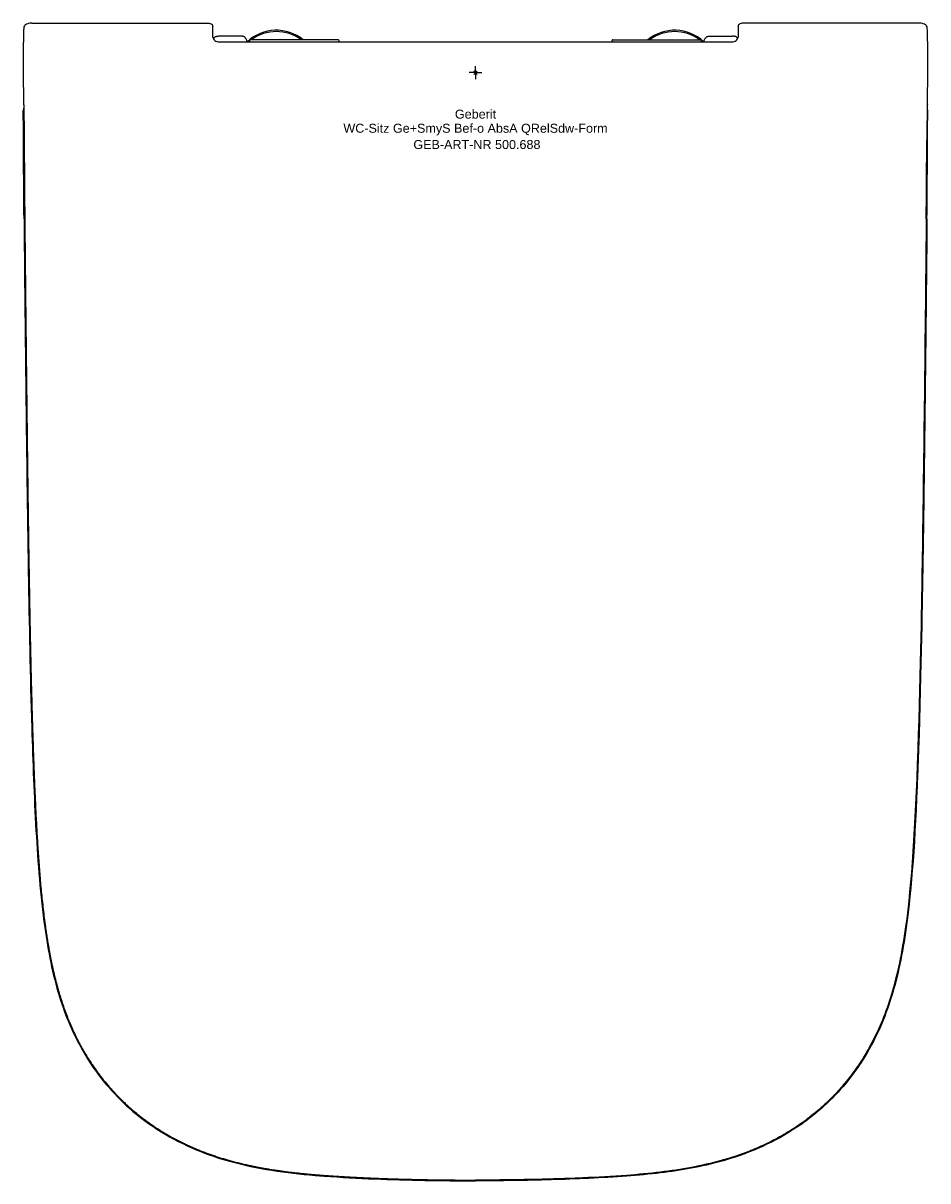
# Model space of a CAD drawing. Header units: millimetres. Extents: x -176 to 176, y -432 to 19.
import ezdxf
from ezdxf.enums import TextEntityAlignment as Align

# ---------------------------------------------------------------- set-up
doc = ezdxf.new("R2010")
doc.units = ezdxf.units.MM
doc.layers.get('0').update_dxf_attribs({"linetype": 'CONTINUOUS'})
for name, color, linetype, lineweight in [('Arbeitspunkt(DIN)', 7, 'CONTINUOUS', 25), ('GEB-ART-NR', 1, 'CONTINUOUS', 18), ('GEB-BEZUG', 2, 'CONTINUOUS', 25), ('GEB-TEXT', 5, 'CONTINUOUS', 18)]:
    doc.layers.add(name, color=color, linetype=linetype, lineweight=lineweight)
doc.layers.add('GEB-KONTUR-A', color=5, linetype='CONTINUOUS')
doc.styles.get("Standard").update_dxf_attribs({"font": 'arial.ttf'})

# ---------------------------------------------------------------- blocks, each defined once
blk = doc.blocks.new('Einfügepunkt')
at = {"layer": 'GEB-BEZUG'}
for p, q in [((-0.71, -0.71), (0.71, 0.71)), ((-0.71, 0.71), (0.71, -0.71))]:
    blk.add_line(p, q, dxfattribs=at)

msp = doc.modelspace()

# ---------------------------------------------------------------- linework, layer by layer
at = {"layer": 'Arbeitspunkt(DIN)', "ltscale": 25}
for q in [(-2.5, 0), (0, 2.5), (0, -2.5), (2.5, 0)]:
    msp.add_line((0, 0), q, dxfattribs=at)
at = {"layer": 'GEB-KONTUR-A', "ltscale": 25}
for p, q in [((-172.59, 19.27), (-104.36, 19.27)), ((172.59, 19.27), (104.36, 19.27)), ((-91, 14.22), (-100.01, 14.22)), ((91, 14.22), (100.01, 14.22)), ((-99.65, 12), (0, 12)), ((-89.01, 12.39), (-88.97, 12.02)), ((-88, 12), (-88, 12.25)), ((-53.5, 12.75), (-87.5, 12.75)), ((-53, 12.25), (-53, 12)), ((0, 12), (99.65, 12)), ((53, 12.25), (53, 12)), ((53.5, 12.75), (87.5, 12.75)), ((88, 12), (88, 12.25)), ((88.97, 12.02), (89.01, 12.39)), ((-175.13, -12.9), (-175.13, -12.9)), ((175.13, -12.9), (175.13, -12.9))]:
    msp.add_line(p, q, dxfattribs=at)
for centre, radius, start, end in [((-77.5, 0), 16.5, 50.5994, 133.3418), ((-77.5, 0), 16, 52.8327, 127.1673), ((77.5, 0), 16.5, 46.6582, 129.4006), ((77.5, 0), 16, 52.8327, 127.1673), ((-77.5, 0), 16, 131.0145, 131.4096), ((-87.5, 12.25), 0.5, 90, 180.0001), ((-53.5, 12.25), 0.5, 359.9999, 90), ((53.5, 12.25), 0.5, 90, 180.0001), ((87.5, 12.25), 0.5, 359.9999, 90), ((77.5, 0), 16, 48.5904, 48.9855)]:
    msp.add_arc(centre, radius, start, end, dxfattribs=at)
for centre, major_axis, ratio, start_param, end_param in [((-102.38, 0), (0, -19.12), 0.017455, 2.378597, 2.822905), ((102.38, 0), (0, -19.12), 0.017455, 3.46028, 3.904588), ((-175.5, -0.04), (0.1, -19.01), 0.026836, 5.369583, 5.410315), ((175.5, -0.04), (0.1, 19.01), 0.026836, 4.014463, 4.055195)]:
    msp.add_ellipse(centre, major_axis=major_axis, ratio=ratio, start_param=start_param, end_param=end_param, dxfattribs=at)
for points, knots in [([(-175.07, 18.67), (-175.26, 18.55), (-175.43, 18.4), (-175.68, 18.02), (-175.76, 17.79), (-175.78, 17.52)], [0.000001, 0.000001, 0.000001, 0.000001, 0.2091399, 0.2091399, 0.418281, 0.418281, 0.418281, 0.418281]), ([(-172.59, 19.27), (-172.74, 19.27), (-172.87, 19.27), (-173.15, 19.25), (-173.28, 19.23), (-173.77, 19.17), (-174.05, 19.09), (-174.56, 18.94), (-174.84, 18.81), (-175.07, 18.67)], [0, 0, 0, 0, 0.0424875, 0.0424875, 0.0886498, 0.0886498, 0.2290236, 0.2290236, 0.4652586, 0.4652586, 0.4652586, 0.4652586]), ([(-104.36, 19.27), (-104.31, 19.27), (-104.25, 19.27), (-104.15, 19.27), (-104.1, 19.26), (-103.94, 19.25), (-103.84, 19.24), (-103.51, 19.19), (-103.33, 19.13), (-103, 19.02), (-102.82, 18.93), (-102.67, 18.83)], [-0.3681815, -0.3681815, -0.3681815, -0.3681815, -0.3504319, -0.3504319, -0.3319618, -0.3319618, -0.2909682, -0.2909682, -0.1841695, -0.1841695, -0.000001, -0.000001, -0.000001, -0.000001]), ([(-102.67, 18.83), (-102.56, 18.75), (-102.46, 18.66), (-102.33, 18.43), (-102.28, 18.3), (-102.27, 18.16)], [0.000001, 0.000001, 0.000001, 0.000001, 0.1391501, 0.1391501, 0.2783002, 0.2783002, 0.2783002, 0.2783002]), ([(102.27, 18.16), (102.28, 18.3), (102.33, 18.43), (102.46, 18.66), (102.56, 18.75), (102.67, 18.83)], [-0.2783002, -0.2783002, -0.2783002, -0.2783002, -0.1391501, -0.1391501, -0.000001, -0.000001, -0.000001, -0.000001]), ([(104.36, 19.27), (104.31, 19.27), (104.25, 19.27), (104.15, 19.27), (104.1, 19.26), (103.94, 19.25), (103.84, 19.24), (103.51, 19.19), (103.33, 19.13), (103, 19.02), (102.82, 18.93), (102.67, 18.83)], [0, 0, 0, 0, 0.0157926, 0.0157926, 0.032226, 0.032226, 0.0686981, 0.0686981, 0.1637121, 0.1637121, 0.3276365, 0.3276365, 0.3276365, 0.3276365]), ([(175.07, 18.67), (174.84, 18.81), (174.57, 18.93), (174.07, 19.09), (173.79, 19.16), (173.29, 19.23), (173.16, 19.25), (172.88, 19.27), (172.74, 19.27), (172.59, 19.27)], [0.000001, 0.000001, 0.000001, 0.000001, 0.253361, 0.253361, 0.408193, 0.408193, 0.4590346, 0.4590346, 0.5057526, 0.5057526, 0.5057526, 0.5057526]), ([(175.78, 17.52), (175.76, 17.79), (175.68, 18.02), (175.43, 18.4), (175.26, 18.55), (175.07, 18.67)], [-0.418281, -0.418281, -0.418281, -0.418281, -0.2091399, -0.2091399, -0.000001, -0.000001, -0.000001, -0.000001]), ([(-175.78, 17.52), (-175.81, 17), (-175.84, 16.34), (-175.87, 15.55), (-175.87, 15.32), (-175.88, 15.07), (-175.89, 14.81), (-175.91, 13.97), (-175.93, 13.03), (-175.95, 11.99), (-175.96, 11.41), (-175.97, 10.81), (-175.98, 10.18), (-175.99, 8.96), (-176, 7.66), (-176.01, 6.3), (-176.01, 5.83), (-176.01, 5.35), (-176.02, 4.87), (-176.02, 3.9), (-176.02, 2.91), (-176.02, 1.92), (-176.01, 1.16), (-176.01, 0.39), (-176.01, -0.37), (-176, -1.17), (-176, -1.97), (-175.99, -2.76), (-175.98, -3.92), (-175.97, -5.05), (-175.95, -6.15), (-175.93, -7.46), (-175.91, -8.71), (-175.88, -9.88), (-175.87, -10.49), (-175.86, -11.08), (-175.84, -11.65)], [0.000018, 0.000018, 0.000018, 0.000018, 0.413103, 0.413103, 0.413103, 0.537281, 0.537281, 0.537281, 0.940561, 0.940561, 0.940561, 1.165348, 1.165348, 1.165348, 1.598482, 1.598482, 1.598482, 1.748768, 1.748768, 1.748768, 2.049221, 2.049221, 2.049221, 2.278683, 2.278683, 2.278683, 2.518876, 2.518876, 2.518876, 2.868001, 2.868001, 2.868001, 3.28138, 3.28138, 3.28138, 3.49612, 3.49612, 3.49612, 3.49612]), ([(-102.15, 13.82), (-102.14, 13.59), (-102.08, 13.37), (-101.82, 12.93), (-101.64, 12.73), (-101.17, 12.38), (-100.9, 12.24), (-100.3, 12.05), (-99.98, 12), (-99.65, 12)], [0, 0, 0, 0, 0.0976798, 0.0976798, 0.1955828, 0.1955828, 0.2934903, 0.2934903, 0.3911656, 0.3911656, 0.3911656, 0.3911656]), ([(-102.04, 13.32), (-102.01, 13.4), (-101.97, 13.47), (-101.83, 13.67), (-101.7, 13.78), (-101.55, 13.87)], [-0.2369511, -0.2369511, -0.2369511, -0.2369511, -0.1580288, -0.1580288, 0, 0, 0, 0]), ([(-101.55, 13.87), (-101.35, 13.98), (-101.11, 14.06), (-100.73, 14.15), (-100.59, 14.18), (-100.37, 14.2), (-100.3, 14.21), (-100.15, 14.21), (-100.08, 14.22), (-100.01, 14.22)], [0.0003911, 0.0003911, 0.0003911, 0.0003911, 0.1981558, 0.1981558, 0.2819828, 0.2819828, 0.3180698, 0.3180698, 0.3517898, 0.3517898, 0.3517898, 0.3517898]), ([(-89.01, 12.39), (-89.01, 12.39), (-89.01, 12.39), (-89.01, 12.39), (-89.02, 12.45), (-89.03, 12.52), (-89.04, 12.58), (-89.06, 12.71), (-89.1, 12.84), (-89.15, 12.96), (-89.21, 13.09), (-89.27, 13.22), (-89.36, 13.34), (-89.42, 13.43), (-89.48, 13.51), (-89.56, 13.59), (-89.56, 13.6), (-89.57, 13.61), (-89.58, 13.61), (-89.68, 13.71), (-89.78, 13.8), (-89.9, 13.88), (-89.99, 13.94), (-90.08, 13.99), (-90.18, 14.04), (-90.19, 14.04), (-90.21, 14.05), (-90.22, 14.06), (-90.34, 14.11), (-90.47, 14.15), (-90.6, 14.17), (-90.72, 14.2), (-90.85, 14.21), (-90.97, 14.22), (-90.98, 14.22), (-90.99, 14.22), (-91, 14.22)], [0.0195241, 0.0195241, 0.0195241, 0.0195241, 0.0195313, 0.0195313, 0.0195313, 0.0390304, 0.0390304, 0.0390304, 0.0780184, 0.0780184, 0.0780184, 0.1212986, 0.1212986, 0.1212986, 0.153494, 0.153494, 0.153494, 0.1565316, 0.1565316, 0.1565316, 0.1980231, 0.1980231, 0.1980231, 0.2298604, 0.2298604, 0.2298604, 0.234673, 0.234673, 0.234673, 0.2742791, 0.2742791, 0.2742791, 0.3114546, 0.3114546, 0.3114546, 0.3138401, 0.3138401, 0.3138401, 0.3138401]), ([(89.01, 12.39), (89.01, 12.39), (89.01, 12.39), (89.01, 12.39), (89.02, 12.45), (89.03, 12.52), (89.04, 12.58), (89.06, 12.71), (89.1, 12.84), (89.15, 12.96), (89.21, 13.09), (89.27, 13.22), (89.36, 13.34), (89.42, 13.43), (89.48, 13.51), (89.56, 13.59), (89.56, 13.6), (89.57, 13.61), (89.58, 13.61), (89.68, 13.71), (89.78, 13.8), (89.9, 13.88), (89.99, 13.94), (90.08, 13.99), (90.18, 14.04), (90.19, 14.04), (90.21, 14.05), (90.22, 14.06), (90.34, 14.11), (90.47, 14.15), (90.6, 14.17), (90.72, 14.2), (90.85, 14.21), (90.97, 14.22), (90.98, 14.22), (90.99, 14.22), (91, 14.22)], [-0.2961572, -0.2961572, -0.2961572, -0.2961572, -0.2961499, -0.2961499, -0.2961499, -0.2765287, -0.2765287, -0.2765287, -0.2372968, -0.2372968, -0.2372968, -0.1937458, -0.1937458, -0.1937458, -0.161349, -0.161349, -0.161349, -0.1582924, -0.1582924, -0.1582924, -0.1165413, -0.1165413, -0.1165413, -0.0845049, -0.0845049, -0.0845049, -0.0796622, -0.0796622, -0.0796622, -0.0398084, -0.0398084, -0.0398084, -0.0024004, -0.0024004, -0.0024004, 0, 0, 0, 0]), ([(99.65, 12), (99.98, 12), (100.3, 12.05), (100.9, 12.24), (101.17, 12.38), (101.64, 12.73), (101.82, 12.93), (102.08, 13.37), (102.14, 13.59), (102.15, 13.82)], [-0.3911656, -0.3911656, -0.3911656, -0.3911656, -0.2934903, -0.2934903, -0.1955828, -0.1955828, -0.0976798, -0.0976798, 0, 0, 0, 0]), ([(101.55, 13.87), (101.35, 13.98), (101.11, 14.06), (100.73, 14.15), (100.59, 14.18), (100.37, 14.2), (100.3, 14.21), (100.15, 14.21), (100.08, 14.22), (100.01, 14.22)], [-0.2322101, -0.2322101, -0.2322101, -0.2322101, -0.1015239, -0.1015239, -0.0461297, -0.0461297, -0.0222827, -0.0222827, 0, 0, 0, 0]), ([(102.04, 13.32), (102.01, 13.4), (101.97, 13.47), (101.83, 13.67), (101.7, 13.78), (101.55, 13.87)], [0.0792373, 0.0792373, 0.0792373, 0.0792373, 0.1583386, 0.1583386, 0.3167258, 0.3167258, 0.3167258, 0.3167258]), ([(175.84, -11.65), (175.87, -10.56), (175.9, -9.38), (175.92, -8.14), (175.93, -7.49), (175.94, -6.83), (175.95, -6.15), (175.97, -5.05), (175.98, -3.92), (175.99, -2.76), (176, -1.97), (176, -1.17), (176.01, -0.37), (176.01, 0.39), (176.01, 1.16), (176.02, 1.92), (176.02, 2.91), (176.02, 3.9), (176.02, 4.87), (176.01, 6.26), (176, 7.61), (175.99, 8.88), (175.99, 9.32), (175.98, 9.75), (175.98, 10.18), (175.96, 11.31), (175.95, 12.36), (175.93, 13.31), (175.91, 13.84), (175.9, 14.35), (175.89, 14.81), (175.86, 15.67), (175.84, 16.41), (175.81, 17.01), (175.8, 17.2), (175.79, 17.37), (175.78, 17.52)], [-3.49612, -3.49612, -3.49612, -3.49612, -3.082741, -3.082741, -3.082741, -2.868002, -2.868002, -2.868002, -2.518876, -2.518876, -2.518876, -2.278683, -2.278683, -2.278683, -2.049221, -2.049221, -2.049221, -1.748768, -1.748768, -1.748768, -1.315634, -1.315634, -1.315634, -1.165348, -1.165348, -1.165348, -0.762068, -0.762068, -0.762068, -0.537282, -0.537282, -0.537282, -0.124184, -0.124184, -0.124184, -0.000018, -0.000018, -0.000018, -0.000018]), ([(-175.83, -12.25), (-175.81, -12.73), (-175.8, -13.22), (-175.79, -13.72), (-175.77, -14.51), (-175.75, -15.34), (-175.73, -16.2), (-175.72, -16.77), (-175.71, -17.36), (-175.7, -17.96), (-175.7, -18.26), (-175.69, -18.55), (-175.69, -18.86), (-175.68, -19.45), (-175.67, -20.05), (-175.66, -20.66), (-175.65, -21.59), (-175.64, -22.53), (-175.63, -23.49), (-175.63, -24.11), (-175.62, -24.75), (-175.62, -25.38), (-175.62, -25.7), (-175.61, -26.03), (-175.61, -26.35)], [-1.525689, -1.525689, -1.525689, -1.525689, -1.340103, -1.340103, -1.340103, -1.051471, -1.051471, -1.051471, -0.858077, -0.858077, -0.858077, -0.76284, -0.76284, -0.76284, -0.575523, -0.575523, -0.575523, -0.287761, -0.287761, -0.287761, -0.097792, -0.097792, -0.097792, 0, 0, 0, 0]), ([(175.83, -12.25), (175.81, -12.73), (175.8, -13.22), (175.79, -13.72), (175.77, -14.51), (175.75, -15.34), (175.73, -16.2), (175.72, -16.77), (175.71, -17.36), (175.7, -17.96), (175.7, -18.26), (175.69, -18.55), (175.69, -18.86), (175.68, -19.45), (175.67, -20.05), (175.66, -20.66), (175.65, -21.59), (175.64, -22.53), (175.63, -23.49), (175.63, -24.11), (175.62, -24.75), (175.62, -25.38), (175.62, -25.7), (175.61, -26.03), (175.61, -26.35)], [0, 0, 0, 0, 0.185589, 0.185589, 0.185589, 0.47422, 0.47422, 0.47422, 0.667616, 0.667616, 0.667616, 0.762851, 0.762851, 0.762851, 0.95017, 0.95017, 0.95017, 1.237937, 1.237937, 1.237937, 1.427908, 1.427908, 1.427908, 1.525703, 1.525703, 1.525703, 1.525703]), ([(-175.79, -13.8), (-175.81, -13.87), (-175.84, -13.94), (-175.93, -14.26), (-175.97, -14.53), (-175.97, -14.79)], [0.2120369, 0.2120369, 0.2120369, 0.2120369, 0.2336404, 0.2336404, 0.3132799, 0.3132799, 0.3132799, 0.3132799]), ([(-175.69, -56.91), (-175.76, -49.88), (-175.81, -42.85), (-175.86, -35.83), (-175.9, -28.81), (-175.94, -21.8), (-175.97, -14.79)], [-4.217126, -4.217126, -4.217126, -4.217126, -2.108562, -2.108562, -2.108562, -0.000001, -0.000001, -0.000001, -0.000001]), ([(175.69, -56.91), (175.76, -49.88), (175.81, -42.85), (175.86, -35.83), (175.9, -28.81), (175.94, -21.8), (175.97, -14.79)], [-4.217093, -4.217093, -4.217093, -4.217093, -2.108545, -2.108545, -2.108545, -0.000001, -0.000001, -0.000001, -0.000001]), ([(175.97, -14.79), (175.97, -14.53), (175.93, -14.26), (175.84, -13.94), (175.81, -13.87), (175.79, -13.8)], [-0.3132806, -0.3132806, -0.3132806, -0.3132806, -0.2336408, -0.2336408, -0.2120376, -0.2120376, -0.2120376, -0.2120376]), ([(-175.61, -26.35), (-175.59, -31.44), (-175.55, -36.53), (-175.52, -41.62), (-175.48, -46.72), (-175.44, -51.81), (-175.39, -56.91)], [0.000001, 0.000001, 0.000001, 0.000001, 1.528933, 1.528933, 1.528933, 3.057826, 3.057826, 3.057826, 3.057826]), ([(175.39, -56.91), (175.44, -51.81), (175.48, -46.72), (175.52, -41.62), (175.55, -36.53), (175.59, -31.44), (175.61, -26.35)], [-3.05776, -3.05776, -3.05776, -3.05776, -1.528934, -1.528934, -1.528934, -0.000001, -0.000001, -0.000001, -0.000001]), ([(-175.69, -56.91), (-175.41, -87.42), (-175.06, -117.92), (-174.68, -148.43), (-174.49, -163.76), (-174.29, -179.1), (-174.03, -194.43)], [0, 0, 0, 0, 0.665437, 0.665437, 0.665437, 1, 1, 1, 1]), ([(175.39, -56.91), (175.33, -63.6), (175.26, -70.29), (175.19, -76.97), (175.18, -78.27), (175.17, -79.52), (175.15, -81.01), (174.93, -102.5), (174.28, -162.42), (173.73, -194.26)], [0.000001, 0.000001, 0.000001, 0.000001, 2.008333, 2.008333, 2.008333, 2.398479, 2.398479, 2.398479, 8.033328, 8.033328, 8.033328, 8.033328]), ([(175.69, -56.91), (175.66, -59.91), (175.63, -63.04), (175.6, -66.29), (175.57, -69.52), (175.54, -72.87), (175.5, -76.34), (175.46, -80.05), (175.42, -83.9), (175.38, -87.9), (175.32, -93.44), (175.26, -99.25), (175.19, -105.33), (175.15, -108.45), (175.12, -111.64), (175.08, -114.9), (175.05, -118), (175.01, -121.16), (174.97, -124.39), (174.97, -124.81), (174.96, -125.19), (174.96, -125.67), (174.92, -129.12), (174.88, -132.47), (174.84, -135.72), (174.79, -139.95), (174.74, -144.01), (174.69, -147.9), (174.64, -151.94), (174.59, -155.79), (174.54, -159.47), (174.5, -162.45), (174.47, -165.32), (174.43, -168.07), (174.39, -170.71), (174.36, -173.23), (174.32, -175.65), (174.29, -177.97), (174.26, -180.2), (174.23, -182.31), (174.19, -184.56), (174.16, -186.7), (174.12, -188.72), (174.09, -190.74), (174.06, -192.64), (174.03, -194.43)], [0, 0, 0, 0, 0.082069, 0.082069, 0.082069, 0.163443, 0.163443, 0.163443, 0.250517, 0.250517, 0.250517, 0.371352, 0.371352, 0.371352, 0.43332, 0.43332, 0.43332, 0.492187, 0.492187, 0.492187, 0.5, 0.5, 0.5, 0.555791, 0.555791, 0.555791, 0.628422, 0.628422, 0.628422, 0.703722, 0.703722, 0.703722, 0.764946, 0.764946, 0.764946, 0.82371, 0.82371, 0.82371, 0.880171, 0.880171, 0.880171, 0.940086, 0.940086, 0.940086, 1, 1, 1, 1]), ([(-174.03, -194.43), (-173.68, -214.65), (-173.3, -234.88), (-172.68, -255.09), (-172.26, -268.42), (-171.78, -281.76), (-171.03, -295.08), (-170.31, -307.71), (-169.38, -320.33), (-167.62, -332.86)], [0, 0, 0, 0, 0.4376013, 0.4376013, 0.4376013, 0.7262965, 0.7262965, 0.7262965, 1, 1, 1, 1]), ([(173.73, -194.26), (173.62, -200.89), (173.15, -232.86), (172.11, -263.29), (172.1, -263.35), (172.1, -263.4), (172.1, -263.45), (172.1, -263.49), (172.1, -263.53), (172.1, -263.57), (171.04, -294.38), (169.72, -315.59), (167.36, -332.57)], [0, 0, 0, 0, 1.990222, 1.990222, 1.990222, 1.993726, 1.993726, 1.993726, 1.996225, 1.996225, 1.996225, 4.012586, 4.012586, 4.012586, 4.012586]), ([(174.03, -194.43), (173.92, -201.07), (173.45, -233.03), (172.4, -263.45), (172.4, -263.53), (172.4, -263.61), (172.39, -263.69), (172.28, -266.93), (172.17, -270.08), (172.05, -273.12), (171.04, -299), (169.76, -317.63), (167.62, -332.86)], [0, 0, 0, 0, 1.990304, 1.990304, 1.990304, 1.995362, 1.995362, 1.995362, 2.207916, 2.207916, 2.207916, 4.016725, 4.016725, 4.016725, 4.016725]), ([(-167.62, -332.86), (-166.34, -341.97), (-164.6, -351.02), (-161.89, -359.8), (-159.58, -367.28), (-156.53, -374.53), (-152.59, -381.29), (-151.98, -382.34), (-151.35, -383.38), (-150.69, -384.4)], [0, 0, 0, 0, 0.5043413, 0.5043413, 0.5043413, 0.933319, 0.933319, 0.933319, 1, 1, 1, 1]), ([(167.36, -332.57), (165.95, -342.63), (164.13, -351.33), (161.83, -358.95), (161.81, -359.02), (161.79, -359.09), (161.77, -359.17), (161.76, -359.2), (161.75, -359.24), (161.73, -359.27), (159.73, -365.86), (157.23, -372.09), (154.03, -378.08), (152.95, -380.12), (151.78, -382.12), (150.53, -384.1)], [0, 0, 0, 0, 3.04844, 3.04844, 3.04844, 3.07774, 3.07774, 3.07774, 3.091609, 3.091609, 3.091609, 5.739837, 5.739837, 5.739837, 6.638064, 6.638064, 6.638064, 6.638064]), ([(167.62, -332.86), (166.19, -343.06), (164.33, -351.83), (161.97, -359.52), (161.96, -359.57), (161.95, -359.61), (161.93, -359.65), (159.23, -368.45), (155.64, -376.61), (150.69, -384.4)], [0, 0, 0, 0, 3.0896, 3.0896, 3.0896, 3.107097, 3.107097, 3.107097, 6.647876, 6.647876, 6.647876, 6.647876]), ([(-150.69, -384.4), (-145.93, -391.89), (-140.06, -398.7), (-133.29, -404.45), (-125.45, -411.11), (-116.44, -416.34), (-106.88, -420.13), (-103.23, -421.58), (-99.5, -422.82), (-95.71, -423.87)], [0, 0, 0, 0, 0.384648, 0.384648, 0.384648, 0.8299109, 0.8299109, 0.8299109, 1, 1, 1, 1]), ([(150.53, -384.1), (150.03, -384.88), (149.53, -385.65), (149.01, -386.42), (148.46, -387.23), (147.9, -388.03), (147.33, -388.82), (146.71, -389.68), (146.08, -390.52), (145.43, -391.35), (144.69, -392.31), (143.92, -393.25), (143.13, -394.18), (142.22, -395.25), (141.29, -396.3), (140.33, -397.33), (139.21, -398.53), (138.06, -399.69), (136.87, -400.82), (135.84, -401.81), (134.77, -402.77), (133.69, -403.71), (132.7, -404.57), (131.69, -405.4), (130.66, -406.21), (129.99, -406.74), (129.31, -407.26), (128.62, -407.78), (128.46, -407.9), (128.29, -408.02), (128.13, -408.14), (127.96, -408.26), (127.8, -408.38), (127.63, -408.5), (127.46, -408.62), (127.3, -408.74), (127.13, -408.86), (127.04, -408.92), (126.95, -408.99), (126.86, -409.05), (125.72, -409.85), (124.56, -410.63), (123.39, -411.39), (122.28, -412.09), (121.16, -412.78), (120.01, -413.44), (118.92, -414.08), (117.81, -414.69), (116.68, -415.29), (115.6, -415.86), (114.51, -416.41), (113.4, -416.94), (112.35, -417.45), (111.28, -417.94), (110.2, -418.42), (109.17, -418.87), (108.13, -419.3), (107.08, -419.72), (106.11, -420.11), (105.13, -420.49), (104.14, -420.85), (103.18, -421.2), (102.22, -421.54), (101.25, -421.86), (100.33, -422.17), (99.41, -422.47), (98.47, -422.75), (97.53, -423.04), (96.59, -423.32), (95.63, -423.58)], [0, 0, 0, 0, 0.039389, 0.039389, 0.039389, 0.081386, 0.081386, 0.081386, 0.12672, 0.12672, 0.12672, 0.179464, 0.179464, 0.179464, 0.240715, 0.240715, 0.240715, 0.312187, 0.312187, 0.312187, 0.374718, 0.374718, 0.374718, 0.431584, 0.431584, 0.431584, 0.46875, 0.46875, 0.46875, 0.477474, 0.477474, 0.477474, 0.486207, 0.486207, 0.486207, 0.495077, 0.495077, 0.495077, 0.5, 0.5, 0.5, 0.5625, 0.5625, 0.5625, 0.621112, 0.621112, 0.621112, 0.677302, 0.677302, 0.677302, 0.731005, 0.731005, 0.731005, 0.78213, 0.78213, 0.78213, 0.830681, 0.830681, 0.830681, 0.875513, 0.875513, 0.875513, 0.918489, 0.918489, 0.918489, 0.959245, 0.959245, 0.959245, 1, 1, 1, 1]), ([(150.69, -384.4), (147.41, -389.57), (142.99, -395.46), (136.77, -401.33), (133.99, -403.97), (130.84, -406.59), (127.3, -409.11), (127.22, -409.16), (127.15, -409.22), (127.07, -409.27), (127.05, -409.29), (127.02, -409.31), (126.99, -409.33), (126.97, -409.34), (126.95, -409.36), (126.93, -409.37), (118.34, -415.41), (108.85, -419.86), (98.81, -422.96), (97.79, -423.28), (96.75, -423.58), (95.71, -423.87)], [0, 0, 0, 0, 1.837458, 1.837458, 1.837458, 2.661447, 2.661447, 2.661447, 2.678752, 2.678752, 2.678752, 2.685376, 2.685376, 2.685376, 2.68996, 2.68996, 2.68996, 4.673066, 4.673066, 4.673066, 4.876472, 4.876472, 4.876472, 4.876472]), ([(95.63, -423.58), (87.9, -425.74), (80.04, -427.13), (72.04, -428.1), (67.63, -428.63), (63.19, -429.04), (58.81, -429.36)], [0, 0, 0, 0, 2.408063, 2.408063, 2.408063, 3.735714, 3.735714, 3.735714, 3.735714]), ([(-95.71, -423.87), (-84.87, -426.89), (-73.66, -428.43), (-62.45, -429.37), (-61.25, -429.47), (-60.06, -429.57), (-58.86, -429.66)], [0, 0, 0, 0, 0.903557, 0.903557, 0.903557, 1, 1, 1, 1]), ([(95.71, -423.87), (87.95, -426.03), (80.07, -427.43), (72.04, -428.4), (67.64, -428.93), (63.22, -429.33), (58.86, -429.66)], [0, 0, 0, 0, 2.415708, 2.415708, 2.415708, 3.73887, 3.73887, 3.73887, 3.73887]), ([(-58.86, -429.66), (-45.85, -430.62), (-32.82, -431.08), (-19.78, -431.32), (-13.19, -431.44), (-6.59, -431.5), (0, -431.5)], [0, 0, 0, 0, 0.664119, 0.664119, 0.664119, 1, 1, 1, 1]), ([(58.81, -429.36), (53.22, -429.77), (47.42, -430.1), (41.67, -430.35), (37.87, -430.52), (34.09, -430.65), (30.4, -430.76), (26.58, -430.88), (22.79, -430.97), (18.96, -431.03), (12.67, -431.15), (6.34, -431.2), (0, -431.2)], [0, 0, 0, 0, 1.681733, 1.681733, 1.681733, 2.794074, 2.794074, 2.794074, 3.944187, 3.944187, 3.944187, 5.837387, 5.837387, 5.837387, 5.837387]), ([(58.86, -429.66), (49.24, -430.37), (39.01, -430.82), (29.46, -431.09), (29.42, -431.09), (29.38, -431.09), (29.34, -431.1), (19.64, -431.37), (9.83, -431.5), (0, -431.5)], [0, 0, 0, 0, 2.893874, 2.893874, 2.893874, 2.90536, 2.90536, 2.90536, 5.842188, 5.842188, 5.842188, 5.842188])]:
    msp.add_open_spline(points, degree=3, knots=knots, dxfattribs=at)
for points, degree in [([(-88.97, 12.02), (-88.97, 12.01), (-88.97, 12.01), (-88.97, 12.01), (-88.97, 12.01), (-88.97, 12.01)], 5), ([(-88.97, 12.01), (-88.97, 12.01), (-88.97, 12), (-88.97, 12)], 3), ([(88.97, 12.02), (88.97, 12.01), (88.97, 12.01), (88.97, 12.01), (88.97, 12.01), (88.97, 12.01)], 5), ([(88.97, 12), (88.97, 12), (88.97, 12.01), (88.97, 12.01)], 3), ([(-175.39, -56.91), (-175.33, -63.72), (-175.26, -70.53), (-175.19, -77.34), (-175.12, -84.14), (-175.05, -90.95)], 5), ([(-175.05, -90.95), (-174.82, -111.61), (-174.58, -132.27), (-174.34, -152.94), (-174.09, -173.6), (-173.73, -194.26)], 5), ([(-173.73, -194.26), (-173.26, -221.95), (-172.84, -249.69), (-171.55, -277.29), (-171.18, -305.12), (-167.36, -332.57)], 5), ([(-167.36, -332.57), (-165.85, -343.4), (-163.75, -354.11), (-160.9, -364.77), (-156.37, -374.87), (-150.53, -384.1)], 5), ([(-150.53, -384.1), (-143.12, -395.79), (-133.56, -406.17), (-121.73, -414.2), (-108.98, -419.86), (-95.63, -423.58)], 5), ([(-95.63, -423.58), (-88.44, -425.59), (-81.09, -427.06), (-73.69, -428.08), (-66.26, -428.81), (-58.81, -429.36)], 5), ([(-58.81, -429.36), (-47.07, -430.23), (-35.31, -430.72), (-23.54, -431.05), (-11.77, -431.2), (0, -431.2)], 5)]:
    msp.add_open_spline(points, degree=degree, dxfattribs=at)

# ---------------------------------------------------------------- block references
at = {"ltscale": 25}
msp.add_blockref('Einfügepunkt', (0, 0), dxfattribs=at)

# ---------------------------------------------------------------- texts
at = {"layer": 'GEB-ART-NR'}
msp.add_text('GEB-ART-NR 500.688', height=3.5, dxfattribs=at).set_placement((0.55, -29.74), align=Align.CENTER)
at = {"layer": 'GEB-TEXT'}
for s, p in [('Geberit', (0, -17.9)), ('WC-Sitz Ge+SmyS Bef-o AbsA QRelSdw-Form', (0, -23.4))]:
    msp.add_text(s, height=3.5, dxfattribs=at).set_placement(p, align=Align.CENTER)

doc.saveas('drawing.dxf')
